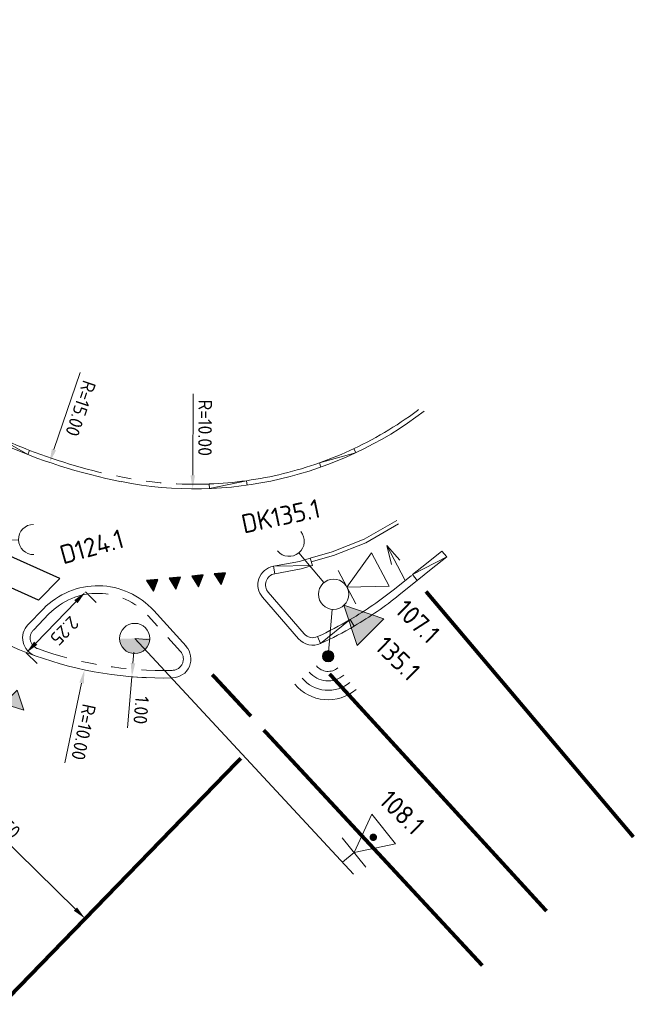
# Model space of a CAD drawing. Header units: metres. Extents: x 187485 to 190091, y 333584 to 335017.
# Tile 11 of 21: x 189028 to 189044, y 333977 to 334003. Entities that reach past the tile are written whole.
import ezdxf
from ezdxf.enums import TextEntityAlignment as Align
from ezdxf.lldxf.tags import DXFTag

# ---------------------------------------------------------------- set-up
doc = ezdxf.new("R2010")
doc.units = ezdxf.units.M
for name, pattern in [('VH-TROTTOIRBAND_180-200', [20, 10, -2, 2, -2, 2, -2]), ('VW-1-1_STREEP', [2, 1, -1]), ('VW-5050_STREEP', [1, 0.5, -0.5])]:
    doc.linetypes.add(name, pattern=pattern)
doc.layers.get('Defpoints').update_dxf_attribs({"color": 151})
for name, color, linetype, lineweight in [('B-WE-IW-VRI-S-200', 252, 'Continuous', 18), ('B-WE-VW-MARKERING_DWARS_OVERSTEEK_KANALISATIESTREEP50_010-G', 252, 'VW-5050_STREEP', 18), ('N-WE-IW-VRI-S-200', 7, 'Continuous', 18), ('N-WE-VH-KANTOPSLUITING_ELEMENT_VERLOOPBAND_OENV-G', 1, 'Continuous', 15), ('N-WE-VH-KANTOPSLUITING_OPSLUITBAND_80X200_OENV-G', 1, 'VH-OPSLUITBAND_100X200', 15), ('N-WE-VH-KANTOPSLUITING_RIJWIELPADBAND_4-12 200_OENV-G', 1, 'VH-TROTTOIRBAND_180-200', 15), ('N-WE-VH-KANTOPSLUITING_TROTTOIRBAND_180 200_OENV-G', 1, 'VH-TROTTOIRBAND_180-200', 15), ('N-WE-VH-KANTOPSLUITING_VOORKANTBAND_OENV-G', 1, 'Continuous', 15), ('N-WE-VH-KANTVERHARDING_OENV-G', 6, 'Continuous', 18), ('N-WE-VW-MARKERING_DWARS_DRIEHOEK_3030_OENV-S', 1, 'Continuous', 25), ('N-WE-VW-MARKERING_DWARS_DRIEHOEK_5050_OENV-S', 1, 'Continuous', 9), ('N-WE-VW-MARKERING_DWARS_OVERSTEEK_KANALISATIESTREEP50_010_OENV-G', 1, 'VW-5050_STREEP', 18), ('N-WE-VW-MARKERING_LANGS_STREEP_11_010_OENV-G', 1, 'VW-1-1_STREEP', 18), ('N-WE-VW-VRI-M', 7, 'Continuous', 20), ('N-WE-VW-VRI-SYMBOOL-G', 7, 'Continuous', 20), ('N-WE-VW-VRI_DETECTIELUS-T25', 7, 'Continuous', 30), ('N-WE-VW-VRI_DETECTIELUS_OENV-G', 3, 'Continuous', 30), ('X-XX-AL-T25', 7, 'Continuous', 25)]:
    doc.layers.add(name, color=color, linetype=linetype, lineweight=lineweight)
doc.styles.add('NLCS-ISO-M200-T18', font='NLCS-ISO.ttf', dxfattribs={"height": 0.36})
doc.styles.add('NLCS-ISO-M200-T25', font='NLCS-ISO.ttf', dxfattribs={"height": 0.5})
tags = doc.linetypes.add('VH-OPSLUITBAND_100X200', pattern=[16, 8, -2, 4, -2]).pattern_tags.tags
tags[10:11] = [DXFTag(74, 4), DXFTag(75, 0), DXFTag(340, '0'), DXFTag(46, 1.0), DXFTag(50, 0.0), DXFTag(44, 0.0), DXFTag(45, 0.0)]
tags[8:9] = [DXFTag(74, 4), DXFTag(75, 0), DXFTag(340, '0'), DXFTag(46, 1.0), DXFTag(50, 0.0), DXFTag(44, 0.0), DXFTag(45, 0.0)]
tags[6:7] = [DXFTag(74, 4), DXFTag(75, 0), DXFTag(340, '0'), DXFTag(46, 1.0), DXFTag(50, 0.0), DXFTag(44, 0.0), DXFTag(45, 0.0)]
tags[4:5] = [DXFTag(74, 4), DXFTag(75, 0), DXFTag(340, '0'), DXFTag(46, 1.0), DXFTag(50, 0.0), DXFTag(44, 0.0), DXFTag(45, 0.0)]
doc.dimstyles.new('NLCS-M200-T18-PIJL_L2_H2', dxfattribs={"dimscale": 0.2, "dimtxt": 2.5, "dimasz": 1.8, "dimexe": 2, "dimexo": 2, "dimgap": 0.7, "dimtad": 1, "dimzin": 0, "dimdsep": 46, "dimtxsty": 'NLCS-ISO-M200-T18', "dimcen": 0, "dimdle": 2, "dimclrd": 256, "dimclre": 256, "dimclrt": 256, "dimazin": 0, "dimtfac": 1, "dimtdec": 3, "dimtofl": 0, "dimtmove": 0, "dimatfit": 3, "dimfxl": 2, "dimfxlon": 1, "dimtfillclr": 256, "dimtolj": 1, "dimtzin": 0, "dimlwd": -1, "dimlwe": -1, "dimarcsym": 0})

# ---------------------------------------------------------------- blocks, each defined once
blk = doc.blocks.new('SVW-MARKERING_STREEP_DRIEHOEK_050_050')
h = blk.add_hatch(color=256)
h.dxf.hatch_style = 1
h.paths.add_polyline_path([(0.25, -0.5), (0.5, 0), (0, 0)])
at = {"flags": 128}
blk.add_lwpolyline([(0.25, -0.5), (0.5, 0), (0, 0)], close=True, dxfattribs=at)
blk = doc.blocks.new('SIW_VRI_MAST_DRUKKNOP_RTBFIETS_OENV-SO')
for p, q in [((0, 0.4), (0, -0.4)), ((0.4, 0), (-0.4, 0)), ((0.4, 0), (0, 0)), ((0.4, 0), (1.423, 0))]:
    blk.add_line(p, q)
blk.add_circle((0, 0), 0.4)
blk.add_arc((1.823, 0), 0.4, 90, 270)
blk = doc.blocks.new('A$C223B14C5')
at = {"layer": 'N-WE-VW-VRI-SYMBOOL-G', "color": 0}
blk.add_circle((0, 0), 0.4, dxfattribs=at)
blk = doc.blocks.new('A$C76E5255F')
h = blk.add_hatch(color=0)
h.dxf.hatch_style = 1
h.paths.add_polyline_path([(0, 0.5), (1, 0), (0, -0.5)])
at = {"color": 0, "flags": 128}
blk.add_lwpolyline([(0, 0.5), (1, 0), (0, -0.5)], close=True, dxfattribs=at)
blk = doc.blocks.new('A$C43144C60')
h = blk.add_hatch(color=0)
h.dxf.hatch_style = 1
edge = h.paths.add_edge_path()
edge.add_arc((0, 0), 0.15, 0, 360)
at = {"color": 0}
blk.add_lwpolyline([(1.246, 0), (0, 0)], close=True, dxfattribs=at)
blk.add_circle((0, 0), 0.15, dxfattribs=at)
for radius in [1.15, 0.9, 0.65, 0.4]:
    blk.add_arc((0, 0), radius, 135, 225, dxfattribs=at)
blk = doc.blocks.new('A$Cd7433f32')
at = {"color": 0}
blk.add_line((0, 0.498), (0, -0.498), dxfattribs=at)
at = {"color": 0, "flags": 128}
blk.add_lwpolyline([(0, 0), (-1, 0.5), (-1, -0.5)], close=True, dxfattribs=at)
blk = doc.blocks.new('A$C1E607437')
at = {"color": 0}
for q in [(-0.125, 0), (-0.125, 0), (0, -0.522), (0.125, 0), (0, -0.522), (0.125, 0)]:
    blk.add_line((0, 0.5), q, dxfattribs=at)
blk = doc.blocks.new('*D74')
at = {"layer": 'Defpoints', "color": 0, "transparency": 16777216}
for p in [(189031.572, 333995.366), (189029.495, 333985.584)]:
    blk.add_point(p, dxfattribs=at)
at = {"layer": 'N-WE-VW-VRI-M', "transparency": 16777216}
blk.add_line((189028.973, 333983.127), (189029.42, 333985.232), dxfattribs=at)
blk.add_solid([(189029.479, 333985.22), (189029.361, 333985.245), (189029.495, 333985.584)], dxfattribs=at)
at = {"layer": 'N-WE-VW-VRI-M', "transparency": 16777216, "insert": (189029.472, 333983.937), "char_height": 0.36, "attachment_point": 5, "rotation": 258.0105, "style": 'NLCS-ISO-M200-T18'}
blk.add_mtext('\\A1;R=10.00', dxfattribs=at)
blk = doc.blocks.new('*D75')
at = {"layer": 'Defpoints', "color": 0, "transparency": 16777216}
for p in [(189032.414, 334000.369), (189032.359, 333990.369)]:
    blk.add_point(p, dxfattribs=at)
at = {"layer": 'N-WE-VW-VRI-M', "transparency": 16777216}
blk.add_line((189032.372, 333992.881), (189032.361, 333990.729), dxfattribs=at)
blk.add_solid([(189032.421, 333990.729), (189032.301, 333990.729), (189032.359, 333990.369)], dxfattribs=at)
at = {"layer": 'N-WE-VW-VRI-M', "transparency": 16777216, "insert": (189032.687, 333991.983), "char_height": 0.36, "attachment_point": 5, "rotation": 269.6846, "style": 'NLCS-ISO-M200-T18'}
blk.add_mtext('\\A1;R=10.00', dxfattribs=at)
blk = doc.blocks.new('*D76')
at = {"layer": 'Defpoints', "color": 0, "transparency": 16777216}
for p in [(189033.382, 334005.274), (189028.573, 333991.066)]:
    blk.add_point(p, dxfattribs=at)
at = {"layer": 'N-WE-VW-VRI-M', "transparency": 16777216}
blk.add_line((189029.378, 333993.445), (189028.689, 333991.407), dxfattribs=at)
blk.add_solid([(189028.745, 333991.388), (189028.632, 333991.426), (189028.573, 333991.066)], dxfattribs=at)
at = {"layer": 'N-WE-VW-VRI-M', "transparency": 16777216, "insert": (189029.394, 333992.494), "char_height": 0.36, "attachment_point": 5, "rotation": 251.3024, "style": 'NLCS-ISO-M200-T18'}
blk.add_mtext('\\A1;R=15.00', dxfattribs=at)
blk = doc.blocks.new('SIW-VRI_ARMATUUR_3X300_SCHILD_ARM_OENV')
h = blk.add_hatch(color=256)
edge = h.paths.add_edge_path()
edge.add_arc((1.05, 0.002), 0.1, 180, 540)
h = blk.add_hatch(color=256)
edge = h.paths.add_edge_path()
edge.add_arc((1.05, 0.002), 0.1, 180, 540)
for p, q in [((0.4, -0.494), (0.4, 0.502)), ((0, 0), (0.4, 0.004))]:
    blk.add_line(p, q)
blk.add_lwpolyline([(0.4, 0.002), (1.4, -0.498), (1.4, 0.502)], close=True)
blk = doc.blocks.new('SIW-VRI_COMBIMAST_OVL_OENV')
h = blk.add_hatch(color=0)
h.dxf.hatch_style = 1
h.paths.add_polyline_path([(0.4, 0), (-0.4, 0, 1)])
at = {"color": 0}
blk.add_circle((0, 0), 0.4, dxfattribs=at)
blk = doc.blocks.new('SIW-VRI_DRUKKNOP_VOET_OENV')
blk.add_line((0.4, 0), (1.43, 0))
blk.add_arc((1.83, 0), 0.4, 90, 270)
blk = doc.blocks.new('*D82')
at = {"layer": 'Defpoints', "color": 0, "transparency": 16777216}
for p in [(189024.867, 333983.55), (189029.514, 333979.004), (189029.514, 333979.004)]:
    blk.add_point(p, dxfattribs=at)
at = {"layer": 'N-WE-VW-VRI-M', "transparency": 16777216}
for p, q in [((189024.867, 333983.55), (189024.587, 333983.264)), ((189025.124, 333983.299), (189029.257, 333979.256)), ((189029.514, 333979.004), (189029.234, 333978.718))]:
    blk.add_line(p, q, dxfattribs=at)
for points in [[(189025.166, 333983.341), (189025.082, 333983.256), (189024.867, 333983.55)], [(189029.299, 333979.299), (189029.215, 333979.213), (189029.514, 333979.004)]]:
    blk.add_solid(points, dxfattribs=at)
at = {"layer": 'N-WE-VW-VRI-M', "transparency": 16777216, "insert": (189027.414, 333981.506), "char_height": 0.36, "attachment_point": 5, "rotation": 315.6309, "style": 'NLCS-ISO-M200-T18'}
blk.add_mtext('\\A1;6.50', dxfattribs=at)
blk = doc.blocks.new('*D91')
at = {"layer": 'Defpoints', "color": 0, "transparency": 16777216}
for p in [(189029.522, 333987.643), (189027.954, 333986.03), (189027.954, 333986.03)]:
    blk.add_point(p, dxfattribs=at)
at = {"layer": 'N-WE-VW-VRI-M', "transparency": 16777216}
for p, q in [((189029.522, 333987.643), (189029.809, 333987.365)), ((189029.271, 333987.385), (189028.205, 333986.288)), ((189027.954, 333986.03), (189028.24, 333985.751))]:
    blk.add_line(p, q, dxfattribs=at)
for points in [[(189029.314, 333987.343), (189029.228, 333987.427), (189029.522, 333987.643)], [(189028.248, 333986.246), (189028.162, 333986.33), (189027.954, 333986.03)]]:
    blk.add_solid(points, dxfattribs=at)
at = {"layer": 'N-WE-VW-VRI-M', "transparency": 16777216, "insert": (189028.967, 333986.614), "char_height": 0.36, "attachment_point": 5, "rotation": 225.8132, "style": 'NLCS-ISO-M200-T18'}
blk.add_mtext('\\A1;2.25', dxfattribs=at)
blk = doc.blocks.new('*D92')
at = {"layer": 'Defpoints', "color": 0, "transparency": 16777216}
for p in [(189030.825, 333986.412), (189030.741, 333985.401), (189030.749, 333985.4)]:
    blk.add_point(p, dxfattribs=at)
at = {"layer": 'N-WE-VW-VRI-M', "transparency": 16777216}
for p, q in [((189030.833, 333986.411), (189031.232, 333986.378)), ((189030.803, 333986.053), (189030.779, 333985.759)), ((189030.749, 333985.4), (189030.636, 333984.045)), ((189030.749, 333985.4), (189031.148, 333985.367))]:
    blk.add_line(p, q, dxfattribs=at)
for points in [[(189030.863, 333986.048), (189030.744, 333986.058), (189030.833, 333986.411)], [(189030.839, 333985.754), (189030.719, 333985.764), (189030.749, 333985.4)]]:
    blk.add_solid(points, dxfattribs=at)
at = {"layer": 'N-WE-VW-VRI-M', "transparency": 16777216, "insert": (189030.996, 333984.516), "char_height": 0.36, "attachment_point": 5, "rotation": 265.2313, "style": 'NLCS-ISO-M200-T18'}
blk.add_mtext('\\A1;1.00', dxfattribs=at)
blk = doc.blocks.new('SVW-MARKERING_STREEP_DRIEHOEK_030_030')
h = blk.add_hatch(color=256)
h.dxf.hatch_style = 1
h.paths.add_polyline_path([(0.15, -0.3), (0.3, 0), (0, 0)])
at = {"flags": 128}
blk.add_lwpolyline([(0.15, -0.3), (0.3, 0), (0, 0)], close=True, dxfattribs=at)

msp = doc.modelspace()

# ---------------------------------------------------------------- linework, layer by layer
at = {"layer": 'B-WE-IW-VRI-S-200'}
msp.add_line((189036.61, 333980.184), (189030.825, 333986.412), dxfattribs=at)
at = {"layer": 'B-WE-VW-MARKERING_DWARS_OVERSTEEK_KANALISATIESTREEP50_010-G', "const_width": 0.1, "flags": 128}
for points in [[(189044.021, 333981.163), (189038.533, 333987.654)], [(189041.721, 333979.203), (189035.982, 333985.473)], [(189040.024, 333977.763), (189034.239, 333983.99)]]:
    msp.add_lwpolyline(points, dxfattribs=at)
at = {"layer": 'N-WE-VH-KANTOPSLUITING_ELEMENT_VERLOOPBAND_OENV-G'}
for p, q in [((189027.996, 333991.274), (189027.126, 333991.773)), ((189036.678, 333991.324), (189036.627, 333991.432)), ((189027.996, 333991.274), (189028.04, 333991.386)), ((189036.671, 333991.316), (189035.712, 333991.056)), ((189032.802, 333990.376), (189032.798, 333990.496)), ((189032.802, 333990.376), (189033.783, 333990.584)), ((189033.799, 333990.465), (189033.783, 333990.584))]:
    msp.add_line(p, q, dxfattribs=at)
at = {"layer": 'N-WE-VH-KANTOPSLUITING_ELEMENT_VERLOOPBAND_OENV-G', "flags": 128}
msp.add_lwpolyline([(189035.752, 333990.943), (189035.712, 333991.056)], dxfattribs=at)
at = {"layer": 'N-WE-VH-KANTOPSLUITING_ELEMENT_VERLOOPBAND_OENV-G'}
for points in [[(189038.955, 333988.724), (189038.547, 333988.397), (189038.176, 333988.1), (189038.3, 333987.943), (189038.672, 333988.241), (189039.08, 333988.568)], [(189035.525, 333988.34), (189035.23, 333988.255), (189034.53, 333988.124), (189034.493, 333988.32), (189035.184, 333988.45), (189035.469, 333988.532)]]:
    msp.add_lwpolyline(points, close=True, dxfattribs=at)
for points in [[(189039.08, 333988.568), (189038.176, 333988.1)], [(189034.493, 333988.32), (189035.525, 333988.34)], [(189036.53, 333986.913), (189035.745, 333986.278)]]:
    msp.add_lwpolyline(points, dxfattribs=at)
msp.add_lwpolyline([(189035.745, 333986.278, 0.025005), (189036.631, 333986.74), (189036.53, 333986.913, -0.025005), (189035.661, 333986.46)], format="xyb", close=True, dxfattribs=at)
for centre, radius, start, end in [((189033.382, 334005.274), 14.88, 245.1374, 248.96), ((189032.414, 334000.369), 9.88, 289.5031, 295.2423), ((189032.414, 334000.369), 9.88, 272.227, 277.9662)]:
    msp.add_arc(centre, radius, start, end, dxfattribs=at)
at = {"layer": 'N-WE-VH-KANTOPSLUITING_OPSLUITBAND_80X200_OENV-G', "ltscale": 0.2}
msp.add_lwpolyline([(189037.807, 333989.443), (189036.938, 333988.944), (189036.082, 333988.605), (189035.497, 333988.436)], dxfattribs=at)
at = {"layer": 'N-WE-VH-KANTOPSLUITING_RIJWIELPADBAND_4-12 200_OENV-G', "ltscale": 0.2, "flags": 128}
msp.add_lwpolyline([(189028.04, 333991.386, 0.043117), (189030.501, 333990.676, 0.058498), (189032.798, 333990.496)], format="xyb", dxfattribs=at)
at = {"layer": 'N-WE-VH-KANTOPSLUITING_RIJWIELPADBAND_4-12 200_OENV-G', "ltscale": 0.2}
for start, end in [(295.2423, 307.3457), (277.9662, 289.5031)]:
    msp.add_arc((189032.414, 334000.369), 9.88, start, end, dxfattribs=at)
at = {"layer": 'N-WE-VH-KANTOPSLUITING_TROTTOIRBAND_180 200_OENV-G', "ltscale": 0.2, "flags": 128}
msp.add_lwpolyline([(189036.53, 333986.913, 0.036283), (189037.7, 333987.718), (189038.175, 333988.099)], format="xyb", dxfattribs=at)
msp.add_lwpolyline([(189028.554, 333987.059), (189028.143, 333986.635, 0.545144), (189028.257, 333986.144, 0.092844), (189031.819, 333985.569, 0.641531), (189032.034, 333986.071), (189031.18, 333987.013, 0.433139), (189028.554, 333987.059)], format="xyb", close=True, dxfattribs=at)
at = {"layer": 'N-WE-VH-KANTOPSLUITING_VOORKANTBAND_OENV-G'}
for p, q in [((189028.411, 333987.198), (189027.998, 333986.776)), ((189028.411, 333987.198), (189027.999, 333986.775)), ((189032.182, 333986.205), (189031.328, 333987.148))]:
    msp.add_line(p, q, dxfattribs=at)
msp.add_lwpolyline([(189037.757, 333989.53), (189036.894, 333989.034), (189036.05, 333988.7), (189035.469, 333988.532)], dxfattribs=at)
for points in [[(189034.493, 333988.32, 0.579015), (189034.208, 333987.501), (189035.158, 333986.405, 0.333338), (189035.745, 333986.278)], [(189036.631, 333986.74, 0.036283), (189037.825, 333987.562), (189038.3, 333987.943)]]:
    msp.add_lwpolyline(points, format="xyb", dxfattribs=at)
at = {"layer": 'N-WE-VH-KANTOPSLUITING_VOORKANTBAND_OENV-G', "flags": 128}
msp.add_lwpolyline([(189034.53, 333988.124, 0.579015), (189034.359, 333987.632), (189035.309, 333986.536, 0.333338), (189035.661, 333986.46)], format="xyb", dxfattribs=at)
at = {"layer": 'N-WE-VH-KANTOPSLUITING_VOORKANTBAND_OENV-G'}
for centre, radius, start, end in [((189033.382, 334005.274), 15, 232.9935, 258.8355), ((189032.414, 334000.369), 10, 258.8355, 307.3457), ((189029.846, 333985.805), 2, 42.1702, 135.8399), ((189028.358, 333986.426), 0.5, 135.8399, 250.2269), ((189031.811, 333985.869), 0.5, 271.4445, 42.1702), ((189031.572, 333995.366), 10, 250.2269, 271.4445)]:
    msp.add_arc(centre, radius, start, end, dxfattribs=at)
at = {"layer": 'N-WE-VH-KANTVERHARDING_OENV-G'}
msp.add_arc((189031.572, 333995.366), 10, 243.4517, 250.2269, dxfattribs=at)
at = {"layer": 'N-WE-VW-MARKERING_DWARS_OVERSTEEK_KANALISATIESTREEP50_010_OENV-G', "const_width": 0.1, "flags": 128}
msp.add_lwpolyline([(189032.878, 333985.456), (189033.899, 333984.357)], dxfattribs=at)
at = {"layer": 'N-WE-VW-MARKERING_LANGS_STREEP_11_010_OENV-G', "const_width": 0.1, "flags": 128}
msp.add_lwpolyline([(189033.633, 333983.246), (189027.364, 333976.789)], dxfattribs=at)
at = {"layer": 'N-WE-VW-VRI_DETECTIELUS_OENV-G'}
for p, q in [((189028.84, 333987.996), (189026.894, 333988.868)), ((189028.282, 333987.424), (189026.338, 333988.295)), ((189028.84, 333987.996), (189028.282, 333987.424))]:
    msp.add_line(p, q, dxfattribs=at)

# ---------------------------------------------------------------- block references
at = {"layer": 'B-WE-IW-VRI-S-200'}
for name, p, rotation in [('SIW-VRI_DRUKKNOP_VOET_OENV', (189036.087, 333987.581), 129.9708491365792), ('A$C1E607437', (189037.729, 333988.426), 27.81848037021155), ('A$C223B14C5', (189036.087, 333987.581), 18.02566285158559), ('A$C76E5255F', (189037.065, 333986.579), 134.7754677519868), ('A$C43144C60', (189035.943, 333985.941), 84.97084913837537), ('SIW-VRI_COMBIMAST_OVL_OENV', (189030.825, 333986.412), 0.630891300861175), ('SIW-VRI_ARMATUUR_3X300_SCHILD_ARM_OENV', (189036.319, 333980.498), 38.65842646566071)]:
    msp.add_blockref(name, p, dxfattribs=dict(at, rotation=rotation))
at = {"layer": 'B-WE-IW-VRI-S-200', "xscale": -1, "rotation": 27.81848036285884}
msp.add_blockref('A$Cd7433f32', (189036.441, 333987.767), dxfattribs=at)
at = {"layer": 'N-WE-IW-VRI-S-200', "rotation": 0.8399013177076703}
msp.add_blockref('SIW_VRI_MAST_DRUKKNOP_RTBFIETS_OENV-SO', (189026.328, 333989.002), dxfattribs=at)
at = {"layer": 'N-WE-VW-MARKERING_DWARS_DRIEHOEK_3030_OENV-S', "rotation": 5.688998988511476}
for p in [(189031.737, 333988.003), (189032.334, 333988.063), (189032.931, 333988.122), (189031.14, 333987.944)]:
    msp.add_blockref('SVW-MARKERING_STREEP_DRIEHOEK_030_030', p, dxfattribs=at)
at = {"layer": 'N-WE-VW-MARKERING_DWARS_DRIEHOEK_5050_OENV-S', "rotation": 45.83990131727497}
msp.add_blockref('SVW-MARKERING_STREEP_DRIEHOEK_050_050', (189027.362, 333984.682), dxfattribs=at)

# ---------------------------------------------------------------- texts
at = {"layer": 'X-XX-AL-T25', "color": 252, "style": 'NLCS-ISO-M200-T25'}
for s, rotation, p in [('DK135.1', 11.9394, (189034.639, 333989.891)), ('107.1', 315.6309, (189038.486, 333987.039)), ('135.1', 315.6309, (189037.962, 333986.06)), ('108.1', 315.6309, (189038.072, 333981.989))]:
    msp.add_text(s, height=0.5, rotation=rotation, dxfattribs=at).set_placement(p, align=Align.TOP_CENTER)

# ---------------------------------------------------------------- dimensions: what is measured, and where the dimension line sits
at = {"layer": 'N-WE-VW-VRI-M'}
for center, mpoint, picture, middle in [((189033.382, 334005.274), (189028.573, 333991.066), '*D76', (189029.091, 333992.597)), ((189032.414, 334000.369), (189032.359, 333990.369), '*D75', (189032.367, 333991.985))]:
    dim = msp.add_radius_dim(center=center, mpoint=mpoint, dimstyle='NLCS-M200-T18-PIJL_L2_H2', override={"dimpost": 'R=<>'}, dxfattribs=at)
    dim.commit()
    dim.dimension.update_dxf_attribs({"geometry": picture, "text_midpoint": middle, "dimtype": 164})
dim = msp.add_radius_dim(center=(189031.572, 333995.366), mpoint=(189029.495, 333985.584), dimstyle='NLCS-M200-T18-PIJL_L2_H2', override={"dimpost": 'R=<>'}, dxfattribs=at)
dim.commit()
dim.dimension.update_dxf_attribs({"geometry": '*D74', "text_midpoint": (189029.472, 333983.937)})
for p1, p2, picture, middle in [((189029.522, 333987.643), (189027.954, 333986.03), '*D91', (189028.967, 333986.614)), ((189024.867, 333983.55), (189029.514, 333979.004), '*D82', (189027.414, 333981.506))]:
    dim = msp.add_aligned_dim(p1=p1, p2=p2, distance=0, dimstyle='NLCS-M200-T18-PIJL_L2_H2', dxfattribs=at)
    dim.commit()
    dim.dimension.update_dxf_attribs({"geometry": picture, "text_midpoint": middle})
dim = msp.add_linear_dim(base=(189030.749, 333985.4), p1=(189030.825, 333986.412), p2=(189030.741, 333985.401), angle=265.2313, text='1.00', dimstyle='NLCS-M200-T18-PIJL_L2_H2', dxfattribs=at)
dim.commit()
dim.dimension.update_dxf_attribs({"geometry": '*D92', "text_midpoint": (189030.677, 333984.543), "dimtype": 161})

# ---------------------------------------------------------------- next in the draw order: texts
at = {"layer": 'N-WE-VW-VRI_DETECTIELUS-T25', "insert": (189028.796, 333988.85), "char_height": 0.5, "width": 1.48178, "attachment_point": 1, "rotation": 15.6309, "style": 'NLCS-ISO-M200-T25', "bg_fill": 3, "box_fill_scale": 1.2, "bg_fill_color": 256, "bg_fill_transparency": 0}
msp.add_mtext('D124.1', dxfattribs=at)

doc.saveas('drawing.dxf')
